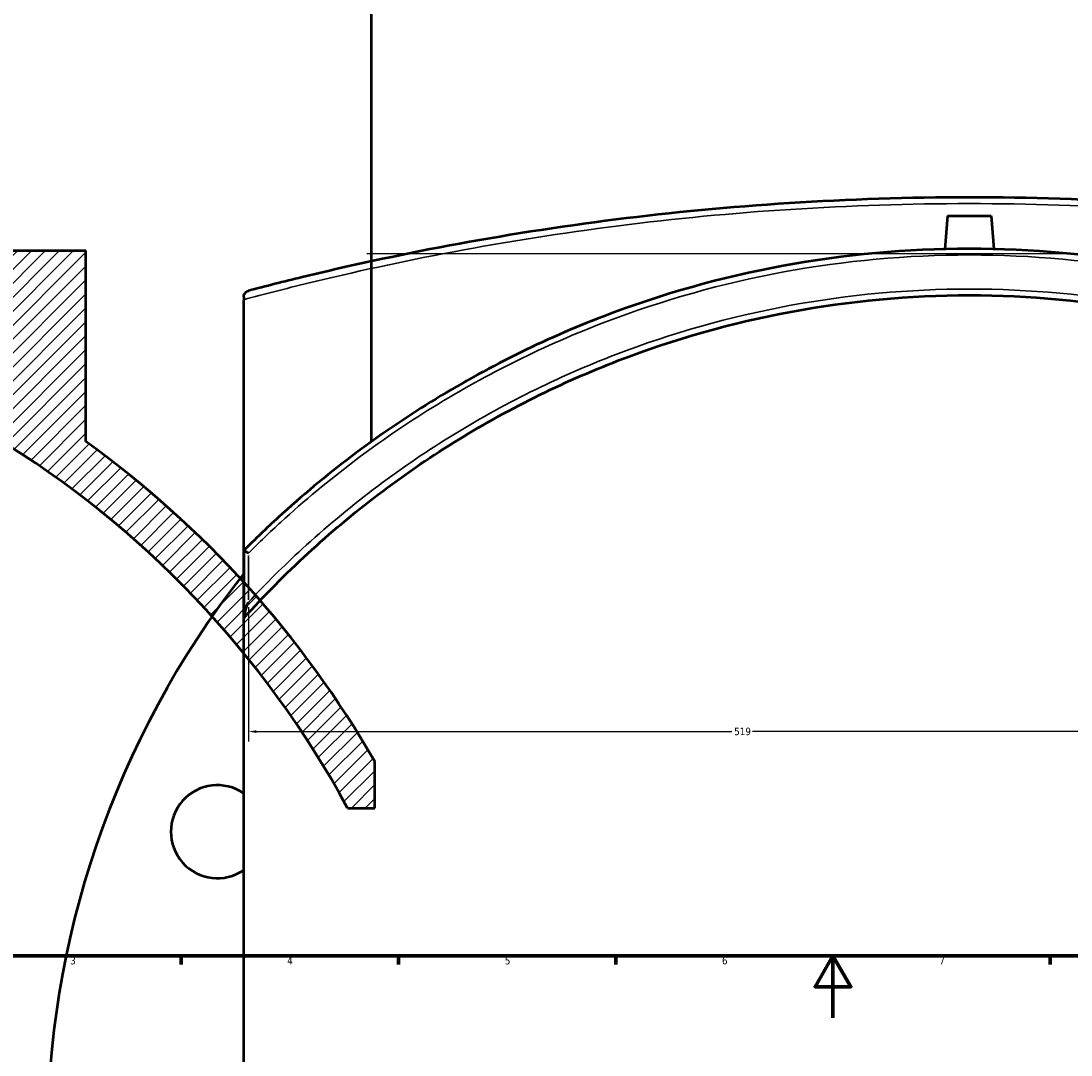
# Model space of a CAD drawing. Header units: millimetres. Extents: x -674 to 1228, y -345 to 992.
# Tile 5 of 12: x 159 to 497, y -12 to 321. Entities that reach past the tile are written whole.
import ezdxf

# ---------------------------------------------------------------- set-up
doc = ezdxf.new("R2010")
doc.units = ezdxf.units.MM
for name, color, linetype, lineweight in [('Border (ANSI)', 7, 'Continuous', 70), ('Dimension (ANSI)', 7, 'Continuous', 25), ('Hatch (ANSI)', 7, 'Continuous', 18), ('Sketch Geometry (ANSI)', 7, 'Continuous', 25), ('Visible (ANSI)', 7, 'Continuous', 50), ('Visible Narrow (ANSI)', 7, 'Continuous', 35)]:
    doc.layers.add(name, color=color, linetype=linetype, lineweight=lineweight)
doc.styles.add('Note Text (ANSI)', font='tahoma.ttf')
doc.dimstyles.new('Default - mm (ANSI)', dxfattribs={"dimtxt": 2.4, "dimasz": 2.5, "dimexe": 3.175, "dimexo": 1.6002, "dimgap": 0.8, "dimtad": 0, "dimtoh": 1, "dimdec": 0, "dimrnd": 1e-08, "dimzin": 4, "dimdsep": 46, "dimtxsty": 'Note Text (ANSI)', "dimcen": 0.09, "dimdle": 10, "dimclrd": 256, "dimclre": 256, "dimclrt": 5, "dimadec": 1, "dimazin": 1, "dimtfac": 1.27, "dimtofl": 0, "dimtmove": 0, "dimatfit": 3, "dimfxl": 1, "dimtolj": 1, "dimtzin": 4, "dimlwd": -1, "dimlwe": -1, "dimarcsym": 0})

# ---------------------------------------------------------------- blocks, each defined once
blk = doc.blocks.new('Borders Default Border')
at = {"layer": 'Border (ANSI)'}
for p, q in [((210.25, 20), (210.25, 17.2)), ((280.33, 20), (280.33, 17.2)), ((350.42, 20), (350.42, 17.2)), ((490.58, 20), (490.58, 17.2))]:
    blk.add_line(p, q, dxfattribs=at)
at = {"layer": 'Border (ANSI)', "flags": 128}
for points in [[(20, 20), (20, 574), (821, 574), (821, 20), (20, 20)], [(420.5, 0), (420.5, 20), (414.73, 10), (426.27, 10), (420.5, 20)]]:
    blk.add_lwpolyline(points, dxfattribs=at)
at = {"layer": 'Border (ANSI)', "color": 5, "true_color": 0x0000ff, "char_height": 2.4, "attachment_point": 7, "style": 'Note Text (ANSI)'}
for s, insert in [('3', (174.46, 17.15)), ('4', (244.45, 17.2)), ('6', (384.69, 17.15)), ('7', (454.8, 17.2)), ('5', (314.67, 17.15))]:
    blk.add_mtext(s, dxfattribs=dict(at, insert=insert))
blk = doc.blocks.new('*D6')
at = {"layer": 'Defpoints', "color": 0, "transparency": 16777216}
for p in [(231.97, 133.99), (750.48, 92.26), (750.48, 82.6)]:
    blk.add_point(p, dxfattribs=at)
at = {"layer": 'Dimension (ANSI)', "transparency": 16777216}
for p, q in [((231.97, 132.39), (231.97, 89.08)), ((750.48, 84.2), (750.48, 95.43)), ((234.47, 92.26), (387.84, 92.26)), ((747.98, 92.26), (394.51, 92.26))]:
    blk.add_line(p, q, dxfattribs=at)
for points in [[(234.47, 92.67), (234.47, 91.84), (231.97, 92.26)], [(747.98, 92.67), (747.98, 91.84), (750.48, 92.26)]]:
    blk.add_solid(points, dxfattribs=at)
at = {"layer": 'Dimension (ANSI)', "color": 5, "transparency": 16777216, "insert": (388.64, 93.51), "char_height": 2.4, "attachment_point": 1, "style": 'Note Text (ANSI)'}
blk.add_mtext('\\A1;519', dxfattribs=at)

msp = doc.modelspace()

# ---------------------------------------------------------------- hatches: boundary and pattern name
at = {"layer": 'Hatch (ANSI)'}
h = msp.add_hatch(dxfattribs=at)
h.set_pattern_fill('ANSI31', color=256, scale=25.4, style=0)
h.set_pattern_definition([(45, (0, 0), (-2.245064, 2.245064), [])])
edge = h.paths.add_edge_path()
edge.add_line((-33.27, 247.36), (-18.47, 247.36))
edge.add_line((-18.47, 247.36), (-18.47, 232.93))
edge.add_ellipse((-13.27, -82.03), major_axis=(210.88, 234), ratio=1, start_angle=42.9705, end_angle=90)
edge.add_line((-247.27, 128.85), (-247.27, 150.66))
edge.add_ellipse((-13.27, -82.03), major_axis=(-267.82, -192.8), ratio=1, start_angle=270, end_angle=279.4115, ccw=False)
edge.add_line((-206.07, 185.79), (-206.07, 247.36))
edge.add_line((-206.07, 247.36), (-176.77, 247.36))
edge.add_line((-176.77, 247.36), (-176.77, 204.62))
edge.add_ellipse((-13.27, -82.03), major_axis=(-329.39, -20), ratio=1, start_angle=270, end_angle=296.2246, ccw=False)
edge = h.paths.add_edge_path()
edge.add_line((150.23, 247.36), (150.23, 204.62))
edge.add_ellipse((-13.27, -82.03), major_axis=(-286.65, 163.5), ratio=1, start_angle=270, end_angle=296.2246)
edge.add_line((6.73, 247.36), (-8.07, 247.36))
edge.add_line((-8.07, 247.36), (-8.07, 232.93))
edge.add_ellipse((-13.27, -82.03), major_axis=(314.96, -5.2), ratio=1, start_angle=29.3069, end_angle=90, ccw=False)
edge.add_line((263.92, 67.6), (272.73, 67.6))
edge.add_line((272.73, 67.6), (272.73, 82.6))
edge.add_ellipse((-13.27, -82.03), major_axis=(-164.63, 286), ratio=1, start_angle=270, end_angle=294.3241)
edge.add_line((179.53, 185.79), (179.53, 247.36))
edge.add_line((179.53, 247.36), (150.23, 247.36))

# ---------------------------------------------------------------- linework, layer by layer
at = {"layer": 'Sketch Geometry (ANSI)'}
msp.add_line((270.13, 246.47), (689.93, 246.47), dxfattribs=at)
at = {"layer": 'Visible (ANSI)'}
for p, q in [((271.68, 185.79), (271.68, 417.97)), ((457.48, 258.57), (456.55, 247.88)), ((457.48, 258.57), (471.48, 258.57)), ((471.48, 258.57), (472.42, 247.88)), ((150.23, 247.36), (179.53, 247.36)), ((179.53, 185.79), (179.53, 247.36)), ((230.48, 232.48), (230.48, 231.55)), ((230.48, -312.51), (230.48, 231.55)), ((230.48, 150.66), (230.48, 150.65)), ((230.48, 150.65), (230.48, 129.15)), ((230.48, 129.15), (230.48, 128.85)), ((272.73, 67.6), (272.73, 82.6)), ((263.92, 67.6), (272.73, 67.6))]:
    msp.add_line(p, q, dxfattribs=at)
for centre, radius, start, end in [((-13.27, -82.03), 315, 28.361, 89.0541), ((-13.27, -82.03), 330, 29.9264, 54.2505), ((464.48, -40.48), 297.5, 141.8647, 218.1353), ((221.96, 59.97), 15, 55.3967, 304.6033)]:
    msp.add_arc(centre, radius, start, end, dxfattribs=at)
for points, knots in [([(696.99, 234.41), (691.44, 235.88), (685.65, 237.34), (665.02, 242.35), (649.1, 245.82), (615.2, 252.16), (597.22, 255.02), (560.43, 259.65), (541.68, 261.45), (503.44, 263.89), (483.96, 264.52), (464.48, 264.52), (445, 264.52), (425.52, 263.89), (387.29, 261.45), (368.54, 259.65), (331.75, 255.02), (313.76, 252.16), (279.86, 245.82), (263.95, 242.35), (243.32, 237.34), (237.53, 235.88), (231.97, 234.41)], [8.466721, 8.466721, 8.466721, 8.466721, 10.946359, 10.946359, 16.994288, 16.994288, 23.042222, 23.042222, 28.873685, 28.873685, 34.705153, 34.705153, 34.705153, 40.536622, 40.536622, 46.368085, 46.368085, 52.416019, 52.416019, 58.463947, 58.463947, 60.943546, 60.943546, 60.943546, 60.943546]), ([(697.9, 151.25), (694.47, 154.67), (690.98, 158.02), (672.21, 175.21), (655.7, 187.72), (620.54, 209.47), (601.88, 218.73), (563.77, 233.32), (544.37, 238.79), (504.8, 246.12), (484.64, 247.97), (464.48, 247.97), (444.32, 247.97), (424.17, 246.12), (384.6, 238.79), (365.2, 233.32), (327.08, 218.73), (308.43, 209.47), (273.26, 187.72), (256.75, 175.21), (237.79, 157.84), (234.09, 154.29), (230.48, 150.66)], [-58.030901, -58.030901, -58.030901, -58.030901, -56.562215, -56.562215, -50.314952, -50.314952, -44.067683, -44.067683, -38.056577, -38.056577, -32.045466, -32.045466, -32.045466, -26.034355, -26.034355, -20.023249, -20.023249, -13.775981, -13.775981, -7.528717, -7.528717, -5.976238, -5.976238, -5.976238, -5.976238]), ([(230.48, 232.48), (230.48, 232.63), (230.5, 232.77), (230.57, 233.1), (230.65, 233.3), (231.02, 233.94), (231.46, 234.28), (231.97, 234.41), (231.97, 234.41), (231.97, 234.41)], [-0.6954646, -0.6954646, -0.6954646, -0.6954646, -0.5989595, -0.5989595, -0.4225527, -0.4225527, 0, 0, 0.0016905, 0.0016905, 0.0016905, 0.0016905]), ([(230.48, 128.85), (237.04, 136.12), (243.93, 143.09), (265.65, 163.08), (281.43, 175.08), (315.04, 195.97), (332.87, 204.85), (369.35, 218.88), (387.94, 224.14), (425.85, 231.19), (445.17, 232.97), (464.48, 232.97), (483.8, 232.97), (503.11, 231.19), (541.02, 224.14), (559.61, 218.88), (596.09, 204.85), (613.93, 195.97), (647.54, 175.09), (663.32, 163.08), (683.77, 144.25), (689.51, 138.55), (695.02, 132.63)], [-61.467806, -61.467806, -61.467806, -61.467806, -58.463947, -58.463947, -52.416019, -52.416019, -46.368085, -46.368085, -40.536622, -40.536622, -34.705153, -34.705153, -34.705153, -28.873685, -28.873685, -23.042222, -23.042222, -16.994288, -16.994288, -10.946359, -10.946359, -8.466721, -8.466721, -8.466721, -8.466721]), ([(231.97, 149.83), (231.97, 149.83), (231.97, 149.84), (231.79, 149.92), (231.61, 150), (231.29, 150.15), (231.14, 150.22), (230.84, 150.38), (230.7, 150.46), (230.53, 150.58), (230.48, 150.63), (230.48, 150.65)], [-0.2763495, -0.2763495, -0.2763495, -0.2763495, -0.2756636, -0.2756636, -0.2143336, -0.2143336, -0.153709, -0.153709, -0.0740386, -0.0740386, 0, 0, 0, 0]), ([(230.48, 129.15), (230.48, 129.25), (230.5, 129.38), (230.57, 129.76), (230.65, 130.08), (231.02, 131.41), (231.46, 132.67), (231.97, 133.98), (231.97, 133.99), (231.97, 133.99)], [-0.6954646, -0.6954646, -0.6954646, -0.6954646, -0.5989595, -0.5989595, -0.4225527, -0.4225527, 0, 0, 0.0016905, 0.0016905, 0.0016905, 0.0016905])]:
    msp.add_open_spline(points, degree=3, knots=knots, dxfattribs=at)
at = {"layer": 'Visible Narrow (ANSI)'}
msp.add_line((231.97, 134.78), (231.97, 149.04), dxfattribs=at)
for points, knots in [([(230.48, 231.55), (237.04, 233.32), (243.93, 235.1), (265.65, 240.4), (281.43, 243.86), (315.04, 250.18), (332.87, 253.04), (369.35, 257.66), (387.94, 259.46), (425.85, 261.89), (445.17, 262.52), (464.48, 262.52), (483.8, 262.52), (503.11, 261.89), (541.02, 259.46), (559.61, 257.66), (596.09, 253.04), (613.93, 250.18), (647.54, 243.86), (663.32, 240.4), (683.77, 235.4), (689.51, 233.94), (695.02, 232.48)], [-61.467806, -61.467806, -61.467806, -61.467806, -58.463947, -58.463947, -52.416019, -52.416019, -46.368085, -46.368085, -40.536622, -40.536622, -34.705153, -34.705153, -34.705153, -28.873685, -28.873685, -23.042222, -23.042222, -16.994288, -16.994288, -10.946359, -10.946359, -8.466721, -8.466721, -8.466721, -8.466721]), ([(231.97, 149.83), (235.38, 153.24), (238.87, 156.57), (257.56, 173.65), (274, 186.08), (309.03, 207.71), (327.61, 216.9), (365.58, 231.41), (384.91, 236.84), (424.32, 244.13), (444.4, 245.97), (464.48, 245.97), (484.56, 245.97), (504.64, 244.13), (544.06, 236.84), (563.39, 231.41), (601.35, 216.9), (619.93, 207.71), (654.96, 186.08), (671.41, 173.65), (690.1, 156.57), (693.58, 153.24), (696.99, 149.83)], [6.06006, 6.06006, 6.06006, 6.06006, 7.528717, 7.528717, 13.775981, 13.775981, 20.023249, 20.023249, 26.034355, 26.034355, 32.045466, 32.045466, 32.045466, 38.056577, 38.056577, 44.067683, 44.067683, 50.314952, 50.314952, 56.562215, 56.562215, 58.030901, 58.030901, 58.030901, 58.030901]), ([(696.99, 133.99), (691.44, 139.95), (685.65, 145.69), (665.02, 164.64), (649.1, 176.72), (615.2, 197.74), (597.22, 206.67), (560.43, 220.79), (541.68, 226.08), (503.44, 233.18), (483.96, 234.97), (464.48, 234.97), (445, 234.97), (425.52, 233.18), (387.29, 226.08), (368.54, 220.79), (331.75, 206.67), (313.76, 197.74), (279.86, 176.72), (263.95, 164.64), (243.32, 145.69), (237.53, 139.95), (231.97, 133.99)], [8.466721, 8.466721, 8.466721, 8.466721, 10.946359, 10.946359, 16.994288, 16.994288, 23.042222, 23.042222, 28.873685, 28.873685, 34.705153, 34.705153, 34.705153, 40.536622, 40.536622, 46.368085, 46.368085, 52.416019, 52.416019, 58.463947, 58.463947, 60.943546, 60.943546, 60.943546, 60.943546])]:
    msp.add_open_spline(points, degree=3, knots=knots, dxfattribs=at)

# ---------------------------------------------------------------- block references
msp.add_blockref('Borders Default Border', (0, 0))

# ---------------------------------------------------------------- dimensions: what is measured, and where the dimension line sits
at = {"layer": 'Dimension (ANSI)'}
dim = msp.add_linear_dim(base=(750.48, 92.26), p1=(231.97, 133.99), p2=(750.48, 82.6), angle=180, dimstyle='Default - mm (ANSI)', override={"dimgap": 0.8, "dimtoh": 0, "dimdec": 0, "dimtol": 0, "dimlim": 0, "dimtp": 0, "dimtm": 0, "dimtdec": 2, "dimatfit": 1}, dxfattribs=at)
dim.commit()
dim.dimension.update_dxf_attribs({"geometry": '*D6', "text_midpoint": (391.18, 92.26), "dimtype": 160})

doc.saveas('drawing.dxf')
